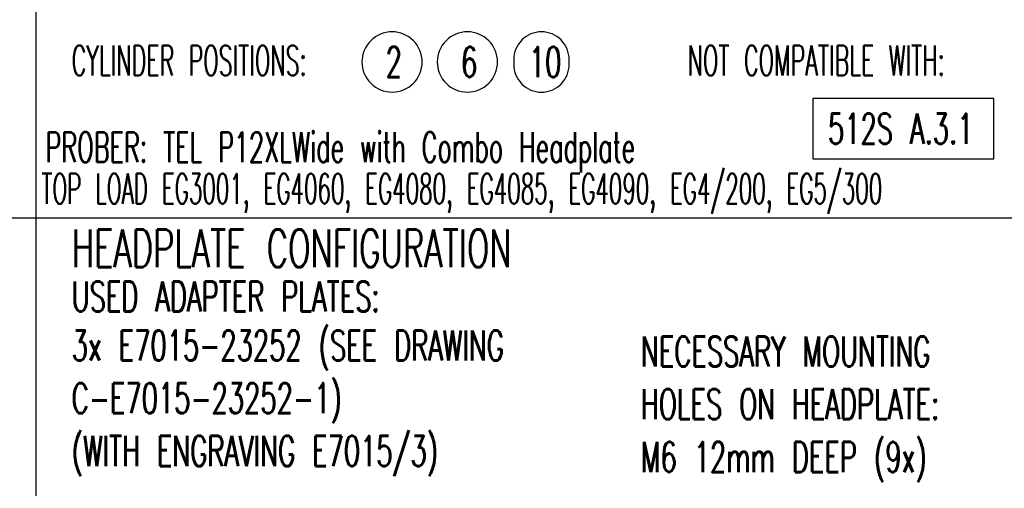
# Model space of a CAD drawing. Extents: x -1809 to 6113, y -4129 to 1471.
# Tile 178 of 197: x 1878 to 3186, y -1259 to -637. Entities that reach past the tile are written whole.
import ezdxf

# ---------------------------------------------------------------- set-up
doc = ezdxf.new("R2010")
doc.units = 0
doc.layers.add('1', color=7, linetype='CONTINUOUS')
doc.styles.add('CONVERTER_1', font='txt.shx', dxfattribs={"width": 0.63})
doc.styles.add('CONVERTER_14', font='txt.shx', dxfattribs={"width": 0.585})
doc.styles.add('CONVERTER_15', font='txt.shx', dxfattribs={"width": 0.522})
doc.styles.add('CONVERTER_2', font='txt.shx', dxfattribs={"width": 0.54})

# ---------------------------------------------------------------- blocks, each defined once
blk = doc.blocks.new('TEXT__1075', base_point=(-2000, -2800))
at = {"layer": '1', "color": 7, "linetype": 'CONTINUOUS'}
blk.add_line((1900, 890), (1900, -2370), dxfattribs=at)
at = {"layer": '1', "color": 1, "linetype": 'CONTINUOUS'}
for p, q in [((4500, -900), (-700, -900)), ((5800, -900), (600, -900))]:
    blk.add_line(p, q, dxfattribs=at)
at = {"layer": '1', "color": 1}
for points in [[(2373, -732.9), (2373, -732.9, 0.414214), (2413, -692.9), (2413, -692.9, 0.414214), (2373, -652.9), (2373, -652.9, 0.414214), (2333, -692.9), (2333, -692.9, 0.414214)], [(2473, -732.9), (2473, -732.9, 0.414214), (2513, -692.9), (2513, -692.9, 0.414214), (2473, -652.9), (2473, -652.9, 0.414214), (2433, -692.9), (2433, -692.9, 0.414214)], [(2571.4, -732.9), (2571.4, -732.9, 0.414214), (2608.2, -696.1), (2608.2, -689.7, 0.414214), (2571.4, -652.9), (2571.4, -652.9, 0.414214), (2534.6, -689.7), (2534.6, -696.1, 0.414214)]]:
    blk.add_lwpolyline(points, format="xyb", close=True, dxfattribs=at)
at = {"layer": '1', "color": 7}
blk.add_lwpolyline([(2931.9, -741.3), (2931.9, -821.3), (3172.1, -821.3), (3172.1, -741.3)], close=True, dxfattribs=at)
at = {"layer": '1', "color": 1}
for s, style, width, p in [('CYLINDER POSITIONS:', 'CONVERTER_2', 0.54, (1947.6, -711)), ('2', 'CONVERTER_1', 0.63, (2364.6, -712.9)), ('6', 'CONVERTER_1', 0.63, (2464.6, -712.9)), ('10', 'CONVERTER_1', 0.63, (2554.6, -712.9)), ('NOT COMPATIBLE WITH:', 'CONVERTER_2', 0.54, (2765.6, -711)), ('PROBER: TEL P12XLWide with Combo Headplate', 'CONVERTER_14', 0.585, (1912.6, -826)), ('TOP LOAD EG3001, EG4060, EG4080, EG4085, EG4090, EG4/200, EG5/300', 'CONVERTER_15', 0.522, (1907.6, -881)), ('USED ADAPTER PLATES:', 'CONVERTER_1', 0.63, (1947.6, -1024)), ('3x E7015-23252 (SEE DRAWING', 'CONVERTER_1', 0.63, (1947.6, -1089)), ('NECESSARY MOUNTING', 'CONVERTER_1', 0.63, (2703.6, -1097)), ('C-E7015-23252-1)', 'CONVERTER_1', 0.63, (1947.6, -1159)), ('HOLES ON HEADPLATE:', 'CONVERTER_1', 0.63, (2703.6, -1167)), ('(WITH ENGRAVING E7015/3)', 'CONVERTER_1', 0.63, (1947.6, -1229)), ('M6 12mm DEEP (9x)', 'CONVERTER_1', 0.63, (2703.6, -1237))]:
    blk.add_text(s, height=40, dxfattribs=dict(at, style=style, width=width)).set_placement(p)
at = {"layer": '1', "color": 7, "style": 'CONVERTER_1', "width": 0.63}
for s, height, p in [('512S A.3.1', 40, (2951.9, -801.3)), ('HEADPLATE CONFIGURATION', 50, (1947.6, -965))]:
    blk.add_text(s, height=height, dxfattribs=at).set_placement(p)

msp = doc.modelspace()

# ---------------------------------------------------------------- block references
at = {"layer": '1'}
msp.add_blockref('TEXT__1075', (-2000, -2800), dxfattribs=at)

doc.saveas('drawing.dxf')
